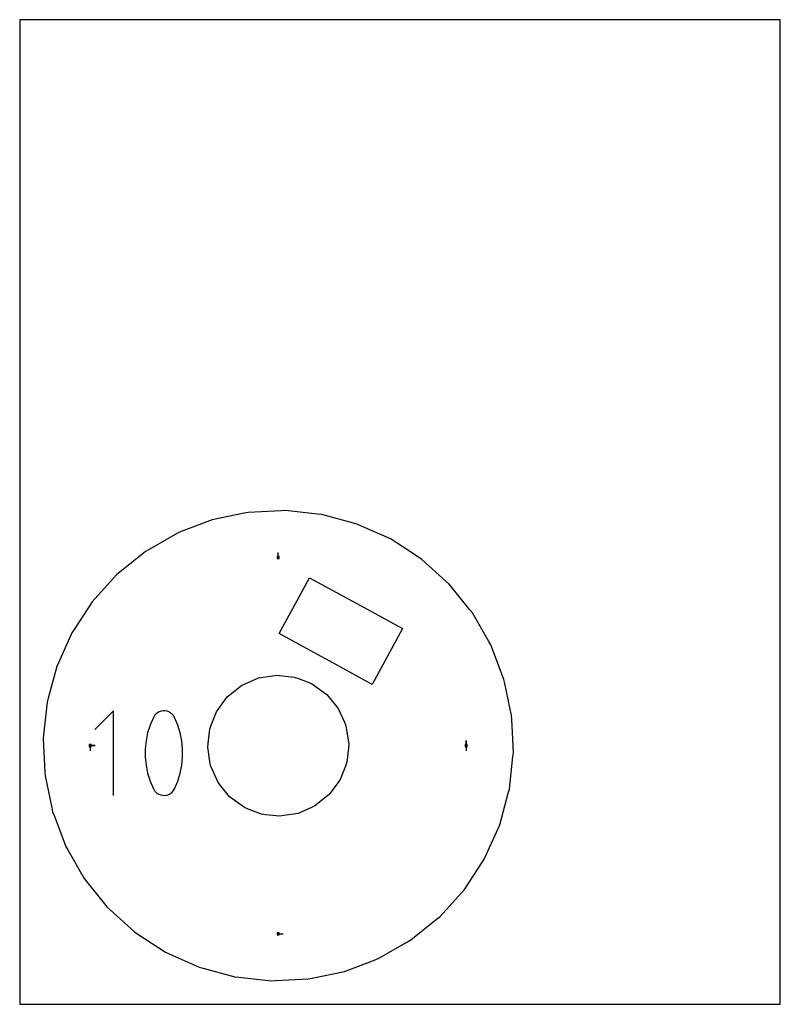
# Model space of a CAD drawing. Extents: x 0 to 216, y 0 to 279.
import ezdxf

# ---------------------------------------------------------------- set-up
doc = ezdxf.new("R2010")
doc.units = 0

msp = doc.modelspace()

# ---------------------------------------------------------------- linework, layer by layer
at = {"layer": 'annotation', "color": 1}
for p, q in [((73.393488, 126.774279), (73.393488, 128.203029)), ((26.623463, 83.319972), (21.282674, 77.977676)), ((26.623463, 59.296214), (26.623463, 83.319972)), ((37.935694, 81.417676), (37.014789, 79.252071)), ((38.245812, 81.933386), (37.935694, 81.417676)), ((37.935694, 81.417676), (37.935694, 81.417676)), ((38.6323, 82.372862), (38.245812, 81.933386)), ((39.082361, 82.731851), (38.6323, 82.372862)), ((39.583199, 83.006101), (39.082361, 82.731851)), ((40.122018, 83.191357), (39.583199, 83.006101)), ((40.68602, 83.283367), (40.122018, 83.191357)), ((41.26241, 83.277879), (40.68602, 83.283367)), ((41.838391, 83.170637), (41.26241, 83.277879)), ((42.401166, 82.95739), (41.838391, 83.170637)), ((42.616606, 82.844179), (42.401166, 82.95739)), ((42.401166, 82.95739), (42.401166, 82.95739)), ((42.82334, 82.71414), (42.616606, 82.844179)), ((43.020366, 82.568305), (42.82334, 82.71414)), ((43.206679, 82.407701), (43.020366, 82.568305)), ((43.381273, 82.233359), (43.206679, 82.407701)), ((43.543146, 82.046306), (43.381273, 82.233359)), ((43.691292, 81.847574), (43.543146, 82.046306)), ((43.824707, 81.638189), (43.691292, 81.847574)), ((43.942387, 81.419183), (43.824707, 81.638189)), ((44.867755, 79.249113), (43.942387, 81.419183)), ((43.942387, 81.419183), (43.942387, 81.419183)), ((37.014789, 79.252071), (36.324111, 77.02366)), ((45.561782, 77.017355), (44.867755, 79.249113)), ((36.324111, 77.02366), (35.863659, 74.750213)), ((46.024466, 74.741676), (45.561782, 77.017355)), ((20.012698, 73.393488), (21.441448, 73.393488)), ((20.012698, 73.393488), (21.441448, 73.393488)), ((21.441448, 73.393488), (20.012698, 73.393488)), ((20.012698, 73.393488), (20.012698, 71.964738)), ((35.863659, 74.750213), (35.633433, 72.4495)), ((46.255808, 72.439847), (46.024466, 74.741676)), ((126.774279, 73.393488), (126.774279, 74.822238)), ((126.774279, 73.393488), (126.774279, 74.822238)), ((126.774279, 74.822238), (126.774279, 73.393488)), ((126.774279, 73.393488), (126.774279, 71.964738)), ((35.633433, 72.4495), (35.633433, 70.139288)), ((35.633433, 70.139288), (35.863659, 67.837347)), ((46.024466, 67.82881), (46.255808, 70.129635)), ((46.255808, 70.129635), (46.255808, 72.439847)), ((35.863659, 67.837347), (36.324111, 65.561445)), ((45.561782, 65.55514), (46.024466, 67.82881)), ((36.324111, 65.561445), (37.014789, 63.329352)), ((44.867755, 63.326395), (45.561782, 65.55514)), ((37.014789, 63.329352), (37.935694, 61.158836)), ((43.942387, 61.160342), (44.867755, 63.326395)), ((37.935694, 61.158836), (37.935694, 61.158836)), ((37.935694, 61.158836), (38.052946, 60.940265)), ((38.052946, 60.940265), (38.185375, 60.731925)), ((38.185375, 60.731925), (38.332424, 60.534446)), ((38.332424, 60.534446), (38.493534, 60.348463)), ((38.493534, 60.348463), (38.668147, 60.174606)), ((38.668147, 60.174606), (38.855706, 60.013508)), ((38.855706, 60.013508), (39.055652, 59.865802)), ((39.055652, 59.865802), (39.267427, 59.732121)), ((39.267427, 59.732121), (39.490474, 59.613095)), ((39.490474, 59.613095), (39.490474, 59.613095)), ((39.490474, 59.613095), (40.048816, 59.404373)), ((40.048816, 59.404373), (40.621443, 59.300675)), ((40.621443, 59.300675), (41.195408, 59.297776)), ((41.195408, 59.297776), (41.757768, 59.391446)), ((41.757768, 59.391446), (42.295576, 59.577456)), ((42.295576, 59.577456), (42.795887, 59.85158)), ((42.795887, 59.85158), (43.245756, 60.209587)), ((43.245756, 60.209587), (43.632238, 60.647251)), ((43.632238, 60.647251), (43.942387, 61.160342)), ((43.942387, 61.160342), (43.942387, 61.160342)), ((73.393488, 20.012698), (74.822238, 20.012698))]:
    msp.add_line(p, q, dxfattribs=at)
at = {"layer": 'boundary', "color": 5}
for p, q in [((74.184352, 140.063034), (64.857612, 139.599314)), ((75.319577, 140.119476), (74.184352, 140.063034)), ((84.60401, 139.118515), (75.319577, 140.119476)), ((54.60581, 137.44893), (45.87886, 134.12572)), ((63.745192, 139.365976), (54.60581, 137.44893)), ((64.857612, 139.599314), (63.745192, 139.365976)), ((85.734086, 138.99668), (84.60401, 139.118515)), ((94.74768, 136.555614), (85.734086, 138.99668)), ((45.87886, 134.12572), (44.81664, 133.721228)), ((96.012197, 136.183427), (94.74768, 136.555614)), ((98.748137, 134.956524), (96.012197, 136.183427)), ((103.535382, 132.809742), (98.748137, 134.956524)), ((44.81664, 133.721228), (36.717015, 129.073736)), ((105.402621, 131.972402), (103.535382, 132.809742)), ((107.115876, 130.853262), (105.402621, 131.972402)), ((36.717015, 129.073736), (35.73115, 128.508056)), ((111.508338, 127.983999), (107.115876, 130.853262)), ((35.73115, 128.508056), (28.458263, 122.650776)), ((114.172258, 126.243862), (111.508338, 127.983999)), ((121.095202, 119.976764), (114.172258, 126.243862)), ((27.573027, 121.937844), (21.305929, 115.014899)), ((28.458263, 122.650776), (27.573027, 121.937844)), ((121.937844, 119.213949), (121.095202, 119.976764)), ((127.795124, 111.941062), (121.937844, 119.213949)), ((21.305929, 115.014899), (20.543115, 114.172257)), ((20.543115, 114.172257), (15.436177, 106.354212)), ((128.508057, 111.055826), (127.795124, 111.941062)), ((133.155548, 102.956201), (128.508057, 111.055826)), ((15.436177, 106.354212), (14.814575, 105.40262)), ((14.814575, 105.40262), (10.993565, 96.881908)), ((133.721228, 101.970337), (133.155548, 102.956201)), ((137.044438, 93.243387), (133.721228, 101.970337)), ((10.528482, 95.84479), (8.087416, 86.831196)), ((10.993565, 96.881908), (10.528482, 95.84479)), ((137.44893, 92.181167), (137.044438, 93.243387)), ((137.682268, 91.068746), (137.44893, 92.181167)), ((139.599314, 81.929364), (137.682268, 91.068746)), ((8.087416, 86.831196), (7.790296, 85.734086)), ((7.790296, 85.734086), (6.789334, 76.449653)), ((139.655757, 80.794138), (139.599314, 81.929364)), ((140.119476, 71.467399), (139.655757, 80.794138)), ((6.789334, 76.449653), (6.6675, 75.319577)), ((6.6675, 75.319577), (7.13122, 65.992838)), ((138.99668, 61.05289), (139.997642, 70.337323)), ((139.997642, 70.337323), (140.119476, 71.467399)), ((7.13122, 65.992838), (7.187663, 64.857612)), ((7.187663, 64.857612), (9.104709, 55.71823)), ((136.258495, 50.942186), (138.69956, 59.95578)), ((138.69956, 59.95578), (138.99668, 61.05289)), ((9.104709, 55.71823), (9.338047, 54.60581)), ((9.338047, 54.60581), (9.742539, 53.543589)), ((9.742539, 53.543589), (13.065748, 44.81664)), ((135.793412, 49.905068), (136.258495, 50.942186)), ((131.972402, 41.384356), (135.793412, 49.905068)), ((13.065748, 44.81664), (13.631428, 43.830775)), ((13.631428, 43.830775), (18.27892, 35.73115)), ((126.243862, 32.614719), (131.350799, 40.432765)), ((131.350799, 40.432765), (131.972402, 41.384356)), ((18.27892, 35.73115), (18.991852, 34.845914)), ((18.991852, 34.845914), (24.849133, 27.573027)), ((119.21395, 24.849132), (125.481048, 31.772077)), ((125.481048, 31.772077), (126.243862, 32.614719)), ((24.849133, 27.573027), (25.691774, 26.810213)), ((25.691774, 26.810213), (32.614719, 20.543115)), ((111.055826, 18.27892), (118.328714, 24.1362)), ((118.328714, 24.1362), (119.21395, 24.849132)), ((32.614719, 20.543115), (33.56631, 19.921512)), ((33.56631, 19.921512), (41.384356, 14.814575)), ((101.970337, 13.065748), (110.069962, 17.71324)), ((110.069962, 17.71324), (111.055826, 18.27892)), ((41.384356, 14.814575), (42.421474, 14.349492)), ((42.421474, 14.349492), (50.942186, 10.528482)), ((92.181167, 9.338046), (100.908116, 12.661256)), ((100.908116, 12.661256), (101.970337, 13.065748)), ((50.942186, 10.528482), (52.039296, 10.231362)), ((52.039296, 10.231362), (61.05289, 7.790296)), ((83.041785, 7.421), (92.181167, 9.338046)), ((61.05289, 7.790296), (62.182966, 7.668462)), ((62.182966, 7.668462), (71.467399, 6.6675)), ((71.467399, 6.6675), (72.602625, 6.723943)), ((72.602625, 6.723943), (81.929364, 7.187663)), ((81.929364, 7.187663), (83.041785, 7.421))]:
    msp.add_line(p, q, dxfattribs=at)
at = {"layer": 'frame', "color": 5}
for p, q in [((215.9, 279.4), (0, 279.4)), ((0, 279.4), (0, 0)), ((215.9, 0), (215.9, 279.4)), ((0, 0), (215.9, 0))]:
    msp.add_line(p, q, dxfattribs=at)
at = {"layer": 'hole', "color": 5}
for p, q in [((73.679238, 127.060029), (73.107738, 127.060029)), ((73.107738, 127.060029), (73.107738, 126.488529)), ((73.107738, 126.488529), (73.679238, 126.488529)), ((73.679238, 126.488529), (73.679238, 127.060029)), ((80.473074, 117.706905), (82.285034, 121.022917)), ((82.285034, 121.022917), (93.218446, 115.0486)), ((73.642567, 105.206608), (80.473074, 117.706905)), ((93.218446, 115.0486), (97.741134, 112.577279)), ((97.741134, 112.577279), (108.674545, 106.602961)), ((108.674545, 106.602961), (101.844039, 94.102665)), ((84.575979, 99.232291), (73.642567, 105.206608)), ((89.098667, 96.76097), (84.575979, 99.232291)), ((100.032078, 90.786652), (89.098667, 96.76097)), ((64.004527, 90.951364), (67.757188, 92.610111)), ((67.757188, 92.610111), (71.811289, 93.241114)), ((71.811289, 93.241114), (72.92288, 93.414128)), ((72.92288, 93.414128), (77.917338, 92.875658)), ((77.917338, 92.875658), (79.118052, 92.46778)), ((79.118052, 92.46778), (82.838235, 91.028297)), ((101.844039, 94.102665), (100.032078, 90.786652)), ((59.780138, 87.923057), (62.975587, 90.496554)), ((62.975587, 90.496554), (64.004527, 90.951364)), ((82.838235, 91.028297), (86.217081, 88.613872)), ((56.483488, 83.904577), (58.903979, 87.217431)), ((58.903979, 87.217431), (59.780138, 87.923057)), ((86.217081, 88.613872), (87.217431, 87.882997)), ((87.217431, 87.882997), (90.404377, 83.925791)), ((55.819814, 82.996228), (56.483488, 83.904577)), ((90.404377, 83.925791), (92.1553, 80.058729)), ((54.339204, 79.169797), (55.819814, 82.996228)), ((53.933236, 78.12063), (54.339204, 79.169797)), ((92.1553, 80.058729), (92.610111, 79.029789)), ((92.610111, 79.029789), (92.783125, 77.918197)), ((53.493436, 74.04137), (53.933236, 78.12063)), ((92.783125, 77.918197), (93.414129, 73.864096)), ((20.298448, 73.679238), (19.726948, 73.679238)), ((19.726948, 73.679238), (19.726948, 73.107738)), ((19.726948, 73.107738), (20.298448, 73.107738)), ((20.298448, 73.107738), (20.298448, 73.679238)), ((53.372848, 72.92288), (53.493436, 74.04137)), ((54.003851, 68.868779), (53.372848, 72.92288)), ((93.29354, 72.745607), (92.85374, 68.666347)), ((93.414129, 73.864096), (93.29354, 72.745607)), ((127.060029, 73.679238), (126.488529, 73.679238)), ((126.488529, 73.679238), (126.488529, 73.107738)), ((126.488529, 73.107738), (127.060029, 73.107738)), ((127.060029, 73.107738), (127.060029, 73.679238)), ((54.176866, 67.757187), (54.003851, 68.868779)), ((54.631676, 66.728248), (54.176866, 67.757187)), ((92.447773, 67.61718), (90.967162, 63.790748)), ((92.85374, 68.666347), (92.447773, 67.61718)), ((56.290423, 62.975587), (54.631676, 66.728248)), ((56.996048, 62.099429), (56.290423, 62.975587)), ((59.569545, 58.903979), (56.996048, 62.099429)), ((90.303489, 62.882399), (87.882997, 59.569545)), ((90.967162, 63.790748), (90.303489, 62.882399)), ((60.477894, 58.240306), (59.569545, 58.903979)), ((87.006839, 58.863919), (83.811389, 56.290422)), ((87.882997, 59.569545), (87.006839, 58.863919)), ((63.790749, 55.819814), (60.477894, 58.240306)), ((83.811389, 56.290422), (82.782449, 55.835612)), ((64.839915, 55.413847), (63.790749, 55.819814)), ((68.666347, 53.933236), (64.839915, 55.413847)), ((69.784837, 53.812648), (68.666347, 53.933236)), ((73.864097, 53.372848), (69.784837, 53.812648)), ((74.975688, 53.545862), (73.864097, 53.372848)), ((79.029789, 54.176865), (74.975688, 53.545862)), ((82.782449, 55.835612), (79.029789, 54.176865)), ((73.679238, 20.298448), (73.107738, 20.298448)), ((73.107738, 20.298448), (73.107738, 19.726948)), ((73.107738, 19.726948), (73.679238, 19.726948)), ((73.679238, 19.726948), (73.679238, 20.298448))]:
    msp.add_line(p, q, dxfattribs=at)

doc.saveas('drawing.dxf')
